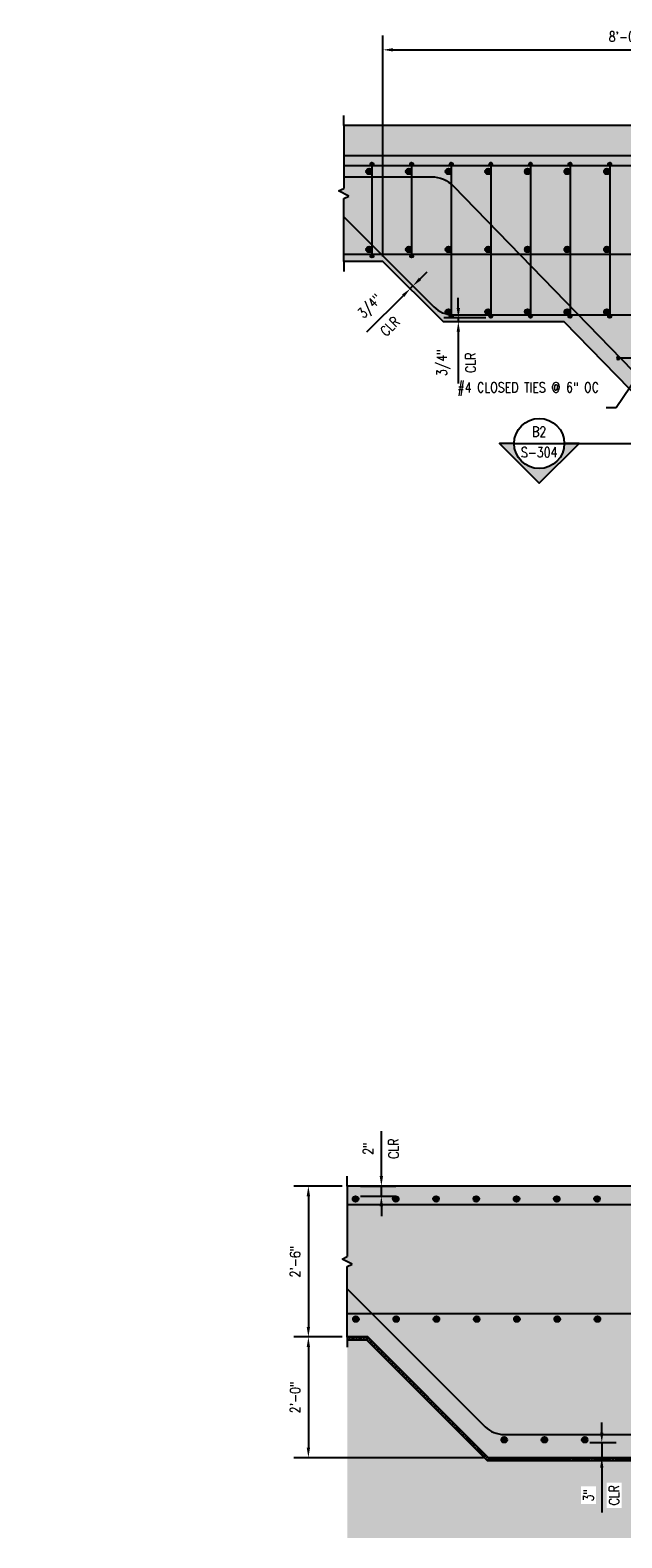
# Model space of a CAD drawing. Header units: inches. Extents: x 588 to 1996, y -67 to 451.
# Tile 1 of 19: x 836 to 954, y -67 to 233. Entities that reach past the tile are written whole.
import ezdxf
from ezdxf import colors
from ezdxf.entities.mleader import LeaderData, LeaderLine
from ezdxf.enums import TextEntityAlignment as Align
from ezdxf.math import Vec2, Vec3

# ---------------------------------------------------------------- set-up
doc = ezdxf.new("R2010")
doc.units = ezdxf.units.IN
doc.header["$MEASUREMENT"] = 0
for name, color, linetype in [('A-DETL', 3, 'Continuous'), ('A-DETL-GENF', 3, 'Continuous'), ('A-DETL-THIN', 1, 'Continuous'), ('A-DETL-WIDE', 5, 'Continuous'), ('A-FLOR', 5, 'Continuous'), ('G-ANNO-SYMB', 2, 'Continuous'), ('S-ANNO-DIMS', 1, 'Continuous'), ('S-ANNO-NOTE', 2, 'Continuous'), ('S-COLS', 2, 'Continuous')]:
    doc.layers.add(name, color=color, linetype=linetype)
doc.layers.add('A-WALL-PATT', color=9, linetype='Continuous', true_color=0x808080)
doc.styles.add('Annotative', font='romans.shx', dxfattribs={"width": 0.8, "height": 0.125})
doc.styles.add('Arial', font='romans.shx', dxfattribs={"width": 0.8})
doc.dimstyles.new('Annotative', dxfattribs={"dimscale": 0, "dimtxt": 0.125, "dimasz": 0.125, "dimexe": 0.18, "dimexo": 0.0625, "dimgap": 0.09, "dimtad": 1, "dimdec": 3, "dimzin": 3, "dimdsep": 46, "dimlunit": 4, "dimtxsty": 'Annotative', "dimcen": 0.09, "dimclrt": 2, "dimazin": 2, "dimtfac": 1, "dimtdec": 3, "dimtmove": 0, "dimatfit": 0, "dimfxl": 1, "dimtfill": 1, "dimfrac": 2, "dimtolj": 1, "dimtzin": 0, "dimarcsym": 0})
pattern_1 = [(50, (-1e-13, 1.25), (7.172602, -0.62752), [0.75, -8.25]), (355, (-1e-13, 1.25), (-1.387513, 7.52192), [0.6, -6.6]), (100.45144, (0.598, 1.198), (5.78509, 6.8944), [0.6374, -7.01142]), (46.1842, (-1e-13, 3.25), (10.67241, -1.65519), [1.125, -12.375]), (96.6356, (0.889, 3.112), (9.34662, 9.74119), [0.9561, -10.51714]), (351.1842, (-1e-13, 3.25), (9.34662, 9.74119), [0.9, -9.9]), (21, (1, 2.75), (5.96907, -4.02619), [0.75, -8.25]), (326, (1, 2.75), (2.433153, 7.2515), [0.6, -6.6]), (71.45144, (1.4974, 2.4145), (8.402224, 3.22531), [0.6374, -7.01142]), (37.5, (-1e-13, 1.25), (0.1215986, 3.3289385), [0, -6.52, 0, -6.7, 0, -6.625]), (7.5, (-1e-13, 1.25), (2.630695, 3.944117), [0, -3.82, 0, -6.37, 0, -2.525]), (327.5, (-2.23, 1.25), (5.3382244, -0.225549), [0, -2.5, 0, -7.8, 0, -10.35]), (317.5, (-3.23, 1.25), (5.831862, 1.00105), [0, -3.25, 0, -5.18, 0, -7.35])]

# ---------------------------------------------------------------- blocks, each defined once
blk = doc.blocks.new('*D58')
at = {"layer": 'Defpoints', "color": 0, "transparency": 16777216}
for p in [(1002.08, 228.69), (1002.08, 213.62), (906.08, 186.62)]:
    blk.add_point(p, dxfattribs=at)
at = {"layer": 'S-ANNO-DIMS', "color": 0, "lineweight": -2, "transparency": 16777216}
for p, q in [((906.08, 187.62), (906.08, 231.57)), ((908.08, 228.69), (1000.08, 228.69))]:
    blk.add_line(p, q, dxfattribs=at)
at = {"layer": 'S-ANNO-DIMS', "color": 0, "transparency": 16777216}
for points in [[(908.08, 229.02), (908.08, 228.36), (906.08, 228.69)], [(1000.08, 229.02), (1000.08, 228.36), (1002.08, 228.69)]]:
    blk.add_solid(points, dxfattribs=at)
at = {"layer": 'S-ANNO-DIMS', "color": 2, "lineweight": -3, "transparency": 16777216, "insert": (954.08, 231.32), "char_height": 2, "width": 8.2186, "attachment_point": 5, "style": 'Annotative'}
blk.add_mtext('\\A1;8\'-0"', dxfattribs=at)
blk = doc.blocks.new('Reinforcing Bar Section_USACE - __9-1453024-SECTION')
h = blk.add_hatch(color=256)
h.dxf.hatch_style = 1
h.paths.add_polyline_path([(-1525.53, -0.13, 1), (-1526.65, -0.13, 1)])
blk.add_circle((-1526.09, -0.13), 0.562)
blk = doc.blocks.new('_DotBlank')
at = {"color": 0, "linetype": 'ByBlock', "lineweight": -2}
blk.add_line((-0.5, 0), (-1, 0), dxfattribs=at)
blk.add_circle((0, 0), 0.5, dxfattribs=at)
blk = doc.blocks.new('Reinforcing Bar Section_USACE - __5-V7-INTERIOR COLUMN SECTION')
h = blk.add_hatch(color=256)
h.dxf.hatch_style = 1
h.paths.add_polyline_path([(-1177.2, 10.66, 1), (-1177.83, 10.66, 1)])
blk.add_circle((-1177.51, 10.66), 0.312)
blk = doc.blocks.new('*U42')
at = {"layer": 'A-DETL', "lineweight": -3}
blk.add_line((0, 8.81), (0, -8.81), dxfattribs=at)
for p in [(1177.51, -1.53), (1177.51, -19.78)]:
    blk.add_blockref('Reinforcing Bar Section_USACE - __5-V7-INTERIOR COLUMN SECTION', p, dxfattribs=at)
blk = doc.blocks.new('*U43')
at = {"color": 0, "linetype": 'ByBlock', "lineweight": -2, "transparency": 16777216}
for p in [(-7.875, 0), (0, 0)]:
    blk.add_blockref('*U42', p, dxfattribs=at)
blk = doc.blocks.new('Reinforcing Bar Section_USACE - __9-1453024-INTERIOR COLUMN SECTION')
h = blk.add_hatch(color=256)
h.dxf.hatch_style = 1
h.paths.add_polyline_path([(-1291.05, -1.24, 1), (-1292.17, -1.24, 1)])
blk.add_circle((-1291.61, -1.24), 0.562)
blk = doc.blocks.new('*U44')
at = {"layer": 'A-DETL', "lineweight": -3}
for p in [(1291.61, 9.24), (1291.61, -6.26)]:
    blk.add_blockref('Reinforcing Bar Section_USACE - __9-1453024-INTERIOR COLUMN SECTION', p, dxfattribs=at)
blk = doc.blocks.new('*U45')
at = {"color": 0, "linetype": 'ByBlock', "lineweight": -2, "transparency": 16777216}
for p in [(0, 0), (7.875, 0), (15.75, 0), (23.625, 0), (31.5, 0), (39.375, 0), (47.25, 0), (55.125, 0), (63, 0), (70.875, 0), (78.75, 0), (86.625, 0), (94.5, 0), (102.375, 0), (110.25, 0), (118.125, 0), (126, 0), (133.875, 0), (141.75, 0), (149.625, 0), (157.5, 0), (165.375, 0), (173.25, 0), (181.125, 0), (189, 0), (196.875, 0), (204.75, 0), (212.625, 0), (220.5, 0), (228.375, 0)]:
    blk.add_blockref('*U44', p, dxfattribs=at)
blk = doc.blocks.new('*U27')
for p, q in [((0.5, 1), (-0.5, -1)), ((1, 0), (0.5, 1)), ((-13.5, 0), (-15.5, 0)), ((-13.5, 0), (-1, 0)), ((-0.5, -1), (-1, 0)), ((13.5, 0), (1, 0)), ((13.5, 0), (15.5, 0))]:
    blk.add_line(p, q)
blk = doc.blocks.new('*U25')
for p, q in [((0.5, 1), (-0.5, -1)), ((1, 0), (0.5, 1)), ((-15, 0), (-17, 0)), ((-15, 0), (-1, 0)), ((-0.5, -1), (-1, 0)), ((15, 0), (1, 0)), ((15, 0), (17, 0))]:
    blk.add_line(p, q)
blk = doc.blocks.new('*U46')
at = {"layer": 'A-DETL', "lineweight": -3}
blk.add_blockref('Reinforcing Bar Section_USACE - __9-1453024-INTERIOR COLUMN SECTION', (1291.61, 1.24), dxfattribs=at)
blk = doc.blocks.new('*U47')
at = {"color": 0, "linetype": 'ByBlock', "lineweight": -2, "transparency": 16777216}
for p in [(0, 0), (7.875, 0), (15.75, 0), (23.625, 0), (31.5, 0), (39.375, 0), (47.25, 0), (55.125, 0), (63, 0), (70.875, 0), (78.75, 0), (86.625, 0), (94.5, 0), (102.375, 0), (110.25, 0), (118.125, 0), (126, 0), (133.875, 0), (141.75, 0), (149.625, 0), (157.5, 0), (165.375, 0)]:
    blk.add_blockref('*U46', p, dxfattribs=at)
blk = doc.blocks.new('*D71')
at = {"layer": 'Defpoints', "color": 0, "transparency": 16777216}
for p in [(911.5, 181.21), (914.7, 178.01), (915.23, 178.54)]:
    blk.add_point(p, dxfattribs=at)
at = {"layer": 'S-ANNO-DIMS', "color": 0, "lineweight": -2, "transparency": 16777216}
for p, q in [((913.44, 183.15), (914.86, 184.56)), ((912.03, 181.74), (911.5, 181.21)), ((910.08, 179.79), (902.81, 172.52))]:
    blk.add_line(p, q, dxfattribs=at)
at = {"layer": 'S-ANNO-DIMS', "color": 0, "transparency": 16777216}
for points in [[(913.21, 183.39), (913.68, 182.91), (912.03, 181.74)], [(909.85, 180.03), (910.32, 179.56), (911.5, 181.21)]]:
    blk.add_solid(points, dxfattribs=at)
at = {"layer": 'S-ANNO-DIMS', "color": 2, "transparency": 16777216, "insert": (903.64, 177.54), "char_height": 2, "attachment_point": 5, "rotation": 45, "style": 'Annotative', "bg_fill": 3, "box_fill_scale": 1.25, "bg_fill_color": 256, "bg_fill_true_color": 13158600, "bg_fill_transparency": 0}
blk.add_mtext('\\A1;3/4"', dxfattribs=at)
at = {"layer": 'S-ANNO-DIMS', "color": 2, "transparency": 16777216, "insert": (907.46, 173.72), "char_height": 2, "attachment_point": 5, "rotation": 45, "style": 'Annotative', "bg_fill": 3, "box_fill_scale": 1.25, "bg_fill_color": 256, "bg_fill_true_color": 13158600, "bg_fill_transparency": 0}
blk.add_mtext('\\A1;CLR', dxfattribs=at)
blk = doc.blocks.new('*D72')
at = {"layer": 'Defpoints', "color": 0, "transparency": 16777216}
for p in [(921.05, 174.62), (927.51, 175.37), (927.51, 174.62)]:
    blk.add_point(p, dxfattribs=at)
at = {"layer": 'S-ANNO-DIMS', "color": 0, "lineweight": -2, "transparency": 16777216}
for p, q in [((921.05, 177.37), (921.05, 179.37)), ((926.51, 175.37), (918.17, 175.37)), ((926.51, 174.62), (918.17, 174.62)), ((921.05, 175.37), (921.05, 174.62)), ((921.05, 172.62), (921.05, 162.34))]:
    blk.add_line(p, q, dxfattribs=at)
at = {"layer": 'S-ANNO-DIMS', "color": 0, "transparency": 16777216}
for points in [[(920.72, 177.37), (921.39, 177.37), (921.05, 175.37)], [(920.72, 172.62), (921.39, 172.62), (921.05, 174.62)]]:
    blk.add_solid(points, dxfattribs=at)
at = {"layer": 'S-ANNO-DIMS', "color": 2, "transparency": 16777216, "char_height": 2, "attachment_point": 5, "rotation": 90, "style": 'Annotative', "bg_fill": 3, "box_fill_scale": 1.25, "bg_fill_color": 256, "bg_fill_true_color": 13158600, "bg_fill_transparency": 0}
for s, insert in [('\\A1;3/4"', (918.09, 166.48)), ('\\A1;CLR', (923.49, 166.48))]:
    blk.add_mtext(s, dxfattribs=dict(at, insert=insert))
blk = doc.blocks.new('*D75')
at = {"layer": 'Defpoints', "color": 0, "transparency": 16777216}
for p in [(900.62, 2.75), (900.62, 0.76), (905.75, 2.75)]:
    blk.add_point(p, dxfattribs=at)
at = {"layer": 'S-ANNO-DIMS', "color": 0, "lineweight": -2, "transparency": 16777216}
for p, q in [((905.75, 4.75), (905.75, 13.67)), ((901.62, 2.75), (908.63, 2.75)), ((901.62, 0.76), (908.63, 0.76)), ((905.75, 0.76), (905.75, 2.75)), ((905.75, -1.24), (905.75, -3.24))]:
    blk.add_line(p, q, dxfattribs=at)
at = {"layer": 'S-ANNO-DIMS', "color": 0, "transparency": 16777216}
for points in [[(905.42, 4.75), (906.09, 4.75), (905.75, 2.75)], [(905.42, -1.24), (906.09, -1.24), (905.75, 0.76)]]:
    blk.add_solid(points, dxfattribs=at)
at = {"layer": 'S-ANNO-DIMS', "color": 2, "transparency": 16777216, "char_height": 2, "attachment_point": 5, "rotation": 90, "style": 'Annotative', "bg_fill": 3, "box_fill_scale": 1.25, "bg_fill_color": 256, "bg_fill_true_color": 13158600, "bg_fill_transparency": 0}
for s, insert in [('\\A1;CLR', (908.19, 10.21)), ('\\A1;2"', (903.12, 10.21))]:
    blk.add_mtext(s, dxfattribs=dict(at, insert=insert))
blk = doc.blocks.new('*D76')
at = {"layer": 'Defpoints', "color": 0, "transparency": 16777216}
for p in [(946.17, -48.25), (946.17, -51.25), (949.56, -51.25)]:
    blk.add_point(p, dxfattribs=at)
at = {"layer": 'S-ANNO-DIMS', "color": 0, "lineweight": -2, "transparency": 16777216}
for p, q in [((949.56, -46.25), (949.56, -44.25)), ((947.17, -48.25), (952.44, -48.25)), ((949.56, -48.25), (949.56, -51.25)), ((947.17, -51.25), (952.44, -51.25)), ((949.56, -53.25), (949.56, -62.17))]:
    blk.add_line(p, q, dxfattribs=at)
at = {"layer": 'S-ANNO-DIMS', "color": 0, "transparency": 16777216}
for points in [[(949.23, -46.25), (949.89, -46.25), (949.56, -48.25)], [(949.23, -53.25), (949.89, -53.25), (949.56, -51.25)]]:
    blk.add_solid(points, dxfattribs=at)
at = {"layer": 'S-ANNO-DIMS', "color": 2, "transparency": 16777216, "char_height": 2, "attachment_point": 5, "rotation": 90, "style": 'Annotative', "bg_fill": 3, "box_fill_scale": 1.25, "bg_fill_color": 256, "bg_fill_true_color": 13158600, "bg_fill_transparency": 0}
for s, insert in [('\\A1;CLR', (952, -58.71)), ('\\A1;3"', (946.93, -58.71))]:
    blk.add_mtext(s, dxfattribs=dict(at, insert=insert))
blk = doc.blocks.new('*U34')
at = {"layer": 'A-DETL', "lineweight": -3}
blk.add_line((0, 14.81), (0, -14.81), dxfattribs=at)
for p in [(1177.51, 4.47), (1177.51, -25.78)]:
    blk.add_blockref('Reinforcing Bar Section_USACE - __5-V7-INTERIOR COLUMN SECTION', p, dxfattribs=at)
blk = doc.blocks.new('*U35')
at = {"color": 0, "linetype": 'ByBlock', "lineweight": -2, "transparency": 16777216}
for p in [(0, 0), (7.875, 0), (15.75, 0), (23.625, 0), (31.5, 0), (39.375, 0), (47.25, 0), (55.125, 0), (63, 0), (70.875, 0), (78.75, 0), (86.625, 0), (94.5, 0), (102.375, 0), (110.25, 0), (118.125, 0), (126, 0), (133.875, 0), (141.75, 0), (149.625, 0), (157.5, 0)]:
    blk.add_blockref('*U34', p, dxfattribs=at)
blk = doc.blocks.new('Reinforcing Bar Section_USACE - __4')
h = blk.add_hatch(color=256)
h.dxf.hatch_style = 1
h.paths.add_polyline_path([(-0.25, 0, 1), (0.25, 0, 1)])
blk.add_circle((0, 0), 0.25)
blk = doc.blocks.new('*U20')
at = {"lineweight": -3}
h = blk.add_hatch(color=256, dxfattribs=at)
edge = h.paths.add_edge_path()
edge.add_line((-0.312, 0), (-0.495, 0))
edge.add_line((-0.495, 0), (0, -0.495))
edge.add_line((0, -0.495), (0.495, 0))
edge.add_line((0.495, 0), (0.312, 0))
edge.add_arc((0, 0), 0.312, 180, 360, ccw=False)
blk.add_hatch(color=256, dxfattribs=at).paths.add_polyline_path([(6.986, 0), (7.049, 0), (7.049, -0.125), (6.986, -0.125)])
for p, q in [((-0.312, 0), (0.312, 0)), ((0.495, 0), (0, -0.495)), ((0, -0.495), (-0.495, 0))]:
    blk.add_line(p, q, dxfattribs=at)
at = {"linetype": 'Continuous', "lineweight": -3}
blk.add_line((0.312, 0), (7.049, 0), dxfattribs=at)
at = {"lineweight": -3, "flags": 128}
blk.add_lwpolyline([(-0.312, 0), (-0.495, 0), (0, -0.495), (0.495, 0), (0.312, 0, -1), (-0.312, 0)], format="xyb", close=True, dxfattribs=at)
blk.add_lwpolyline([(6.986, 0), (7.049, 0), (7.049, -0.125), (6.986, -0.125), (6.986, 0)], close=True, dxfattribs=at)
blk.add_lwpolyline([(-0.312, -0.016), (-0.312, -0.016)], dxfattribs=at)
blk.add_lwpolyline([(-0.312, -0.016), (-0.312, -0.016)], dxfattribs=at)
at = {"lineweight": -3}
blk.add_circle((0, 0), 0.312, dxfattribs=at)
at = {"linetype": 'Continuous', "lineweight": -3, "style": 'Arial'}
blk.add_attdef('X#', text='', height=0.0938, dxfattribs=at).set_placement((0, 0.047), align=Align.BOTTOM_CENTER)
blk.add_attdef('X-###', text='', height=0.0938, dxfattribs=at).set_placement((0, -0.047), align=Align.TOP_CENTER)
blk = doc.blocks.new('*D87')
at = {"layer": 'Defpoints', "color": 0, "transparency": 16777216}
for p in [(898.97, 2.75), (891.25, -27.25), (898.97, -27.25)]:
    blk.add_point(p, dxfattribs=at)
at = {"layer": 'S-ANNO-DIMS', "color": 0, "lineweight": -2, "transparency": 16777216}
for p, q in [((897.97, 2.75), (888.37, 2.75)), ((891.25, 0.75), (891.25, -25.25)), ((897.97, -27.25), (888.37, -27.25))]:
    blk.add_line(p, q, dxfattribs=at)
at = {"layer": 'S-ANNO-DIMS', "color": 0, "transparency": 16777216}
for points in [[(890.92, 0.75), (891.59, 0.75), (891.25, 2.75)], [(890.92, -25.25), (891.59, -25.25), (891.25, -27.25)]]:
    blk.add_solid(points, dxfattribs=at)
at = {"layer": 'S-ANNO-DIMS', "color": 2, "transparency": 16777216, "insert": (888.62, -12.25), "char_height": 2, "attachment_point": 5, "rotation": 90, "style": 'Annotative', "bg_fill": 3, "box_fill_scale": 1.25, "bg_fill_color": 256, "bg_fill_true_color": 13158600, "bg_fill_transparency": 0}
blk.add_mtext('\\A1;2\'-6"', dxfattribs=at)
blk = doc.blocks.new('*D88')
at = {"layer": 'Defpoints', "color": 0, "transparency": 16777216}
for p in [(898.97, -27.25), (891.25, -51.25), (927.08, -51.25)]:
    blk.add_point(p, dxfattribs=at)
at = {"layer": 'S-ANNO-DIMS', "color": 0, "lineweight": -2, "transparency": 16777216}
for p, q in [((897.97, -27.25), (888.37, -27.25)), ((891.25, -29.25), (891.25, -49.25)), ((926.08, -51.25), (888.37, -51.25))]:
    blk.add_line(p, q, dxfattribs=at)
at = {"layer": 'S-ANNO-DIMS', "color": 0, "transparency": 16777216}
for points in [[(890.92, -29.25), (891.59, -29.25), (891.25, -27.25)], [(890.92, -49.25), (891.59, -49.25), (891.25, -51.25)]]:
    blk.add_solid(points, dxfattribs=at)
at = {"layer": 'S-ANNO-DIMS', "color": 2, "transparency": 16777216, "insert": (888.62, -39.25), "char_height": 2, "attachment_point": 5, "rotation": 90, "style": 'Annotative', "bg_fill": 3, "box_fill_scale": 1.25, "bg_fill_color": 256, "bg_fill_true_color": 13158600, "bg_fill_transparency": 0}
blk.add_mtext('\\A1;2\'-0"', dxfattribs=at)

msp = doc.modelspace()

# ---------------------------------------------------------------- hatches: boundary and pattern name
at = {"layer": 'A-DETL-THIN'}
h = msp.add_hatch(dxfattribs=at)
h.set_pattern_fill('PLASTI', color=256, scale=4, angle=45)
h.set_pattern_definition([(45, (-1e-13, 1.25), (-0.7071068, 0.7071068), []), (45, (-0.0884, 1.3384), (-0.7071068, 0.7071068), []), (45, (-0.1768, 1.4268), (-0.7071068, 0.7071068), []), (45, (-0.4419, 1.6919), (-0.7071068, 0.7071068), [])])
h.paths.add_polyline_path([(902.815, -27.8409), (926.815, -51.8409), (1077.3398, -51.8409), (1101.3398, -27.8409), (1150.1995, -27.8409), (1150.1995, -27.2504), (1101.0951, -27.2504), (1077.0951, -51.2504), (927.0596, -51.2504), (903.0596, -27.2504), (898.9738, -27.2504), (898.9738, -27.8409)])
at = {"layer": 'A-WALL-PATT', "lineweight": -3}
h = msp.add_hatch(dxfattribs=at)
h.set_pattern_fill('AR-SAND', color=8)
h.set_pattern_definition([(37.5, (-1e-13, 1.25), (-0.0629934, 1.9268238), [0, -1.52, 0, -1.7, 0, -1.625]), (7.5, (-1e-13, 1.25), (1.7697767, 2.822146), [0, -0.82, 0, -1.37, 0, -0.525]), (327.5, (-1.23, 1.25), (3.1141419, 0.005659), [0, -0.5, 0, -1.8, 0, -2.35]), (317.5, (-1.23, 1.25), (3.0061266, 0.8776756), [0, -0.25, 0, -1.18, 0, -1.35])])
h.paths.add_polyline_path([(898.267, 213.625), (898.267, 207.625), (1150.1995, 207.625), (1150.1995, 213.625)])
h = msp.add_hatch(dxfattribs=at)
h.set_pattern_fill('AR-CONC', color=8, style=0)
h.set_pattern_definition(pattern_1)
h.paths.add_polyline_path([(1098.0774, 186.625), (1150.1995, 186.625), (1150.1995, 199.125), (1150.1995, 200.125), (1149.1995, 200.625), (1150.1995, 201.125), (1150.1995, 207.625), (898.267, 207.625), (898.267, 201.125), (897.267, 200.625), (899.267, 199.625), (898.267, 199.125), (898.267, 186.625), (906.0774, 186.625), (918.0774, 174.625), (942.0774, 174.625), (984.0774, 131.375), (984.0774, 2.75), (986.2932, 3.1407), (987.9718, 2.75), (989.5238, 3.137), (989.954, 2.5226), (990.5684, 2.9528), (991.2179, 2.5778), (991.8323, 3.008), (992.4818, 2.633), (994.0488, 3.0237), (995.1817, 2.4954), (996.088, 2.918), (997.7925, 2.5213), (998.3228, 3.0516), (999.6823, 2.4177), (1000.5661, 3.3016), (1001.3539, 2.75), (1002.3198, 3.0088), (1002.7637, 2.565), (1003.67, 2.9876), (1004.0235, 2.634), (1005.2309, 2.9576), (1006.6405, 2.4445), (1007.8151, 2.872), (1009.2246, 2.359), (1011.5739, 3.2141), (1012.2101, 2.5778), (1012.7384, 2.9478), (1013.4066, 2.3872), (1014.4035, 2.75), (1014.6903, 2.3404), (1016.5696, 3.0245), (1017.9291, 2.3905), (1018.4594, 2.9209), (1018.9898, 2.3905), (1020.0774, 2.75), (1020.0774, 131.375), (1062.0774, 174.625), (1086.0774, 174.625)])
h = msp.add_hatch(dxfattribs=at)
h.set_pattern_fill('AR-CONC', color=8, style=0)
h.set_pattern_definition(pattern_1)
h.paths.add_polyline_path([(1077.0951, -51.2504), (1101.0951, -27.2504), (1150.1995, -27.2504), (1150.1995, -13.2502), (1151.1995, -12.7502), (1149.1995, -11.7502), (1150.1995, -11.2502), (1150.1995, 2.75), (1020.0774, 2.75), (1018.9898, 2.3905), (1018.4594, 2.9209), (1017.9291, 2.3905), (1016.5696, 3.0245), (1014.6903, 2.3404), (1014.4035, 2.75), (1013.4066, 2.3872), (1012.7384, 2.9478), (1012.2101, 2.5778), (1011.5739, 3.2141), (1009.2246, 2.359), (1007.8151, 2.872), (1006.6405, 2.4445), (1005.2309, 2.9576), (1004.0235, 2.634), (1003.67, 2.9876), (1002.7637, 2.565), (1002.3198, 3.0088), (1001.3539, 2.75), (1000.5661, 3.3016), (999.6823, 2.4177), (998.3228, 3.0516), (997.7925, 2.5213), (996.088, 2.918), (995.1817, 2.4954), (994.0488, 3.0237), (992.4818, 2.633), (991.8323, 3.008), (991.2179, 2.5778), (990.5684, 2.9528), (989.954, 2.5226), (989.5238, 3.137), (987.9718, 2.75), (986.2932, 3.1407), (984.0774, 2.75), (898.9738, 2.75), (898.9738, -11.2502), (897.9738, -11.7502), (899.9738, -12.7502), (898.9738, -13.2502), (898.9738, -27.2504), (903.0596, -27.2504), (927.0774, -51.2504)])
h = msp.add_hatch(dxfattribs=at)
h.set_pattern_fill('GRAVEL', color=8, scale=4, style=0)
h.set_pattern_definition([(228.012788, (2.88, 4), (-32, -36), [0.538144, -53.276352]), (184.96974, (2.52, 3.6), (48, 4), [0.923472, -91.423699]), (132.510447, (1.6, 3.52), (40, -44), [0.651152, -64.46413]), (267.273689, (0.04, 2.52), (4, 80), [0.840952, -83.254232]), (292.833654, (-1e-13, 1.68), (-20, 48), [0.82462, -81.637493]), (357.273689, (0.32, 0.92), (-80, 4), [0.840952, -83.254232]), (37.69424, (1.16, 0.88), (-52, -40), [1.112116, -110.099394]), (72.255328, (2.04, 1.56), (28, 88), [1.049952, -103.945286]), (121.429566, (2.36, 2.56), (-32, 52), [0.8438, -83.536292]), (175.236358, (1.92, 3.28), (44, -4), [0.963328, -47.20305]), (222.397438, (0.96, 3.36), (-48, -44), [1.245792, -123.3335]), (138.814075, (4, 2.48), (-28, 24), [0.425204, -42.095379]), (171.469234, (3.68, 2.76), (52, -8), [0.808948, -80.086046]), (225, (2.88, 2.88), (-4e-16, -4), [0.565684, -5.09117]), (203.19859, (2.6, 3.36), (20, 8), [0.304632, -30.15846]), (291.80141, (2.32, 3.24), (-4, 12), [0.430812, -21.109847]), (30.963757, (2.48, 2.84), (12, 8), [0.699716, -22.624092]), (161.56505, (3.08, 3.2), (8, -4), [0.505964, -12.143147]), (16.38954, (-1e-13, 3.24), (40, 12), [0.7088, -70.17138]), (70.346176, (0.68, 3.44), (-16, -44), [0.594644, -58.869631]), (293.19859, (3.08, 4), (-8, 20), [0.60926, -29.853832]), (343.61046, (3.32, 3.44), (-40, 12), [0.7088, -70.17138]), (339.443955, (-1e-13, 0.76), (-20, 8), [0.68352, -33.492495]), (294.77514, (0.64, 0.52), (-20, 44), [0.572712, -56.698572]), (66.80141, (3.12, 0), (8, 20), [0.60926, -29.853832]), (17.354025, (3.36, 0.56), (-52, -16), [0.670524, -66.381694]), (69.443955, (1.16, 0), (-8, -20), [0.34176, -33.834255]), (101.30993, (2.88, 0), (-4, 16), [0.20396, -20.192118]), (165.96376, (2.84, 0.2), (12, -4), [0.82462, -15.667803]), (186.009006, (2.04, 0.4), (40, 4), [0.7642, -75.655693]), (303.69007, (2.48, 2.48), (-4, 8), [0.576888, -13.845317]), (353.157227, (2.8, 2), (68, -8), [1.007176, -99.71025]), (60.945396, (3.8, 1.88), (-16, -28), [0.411824, -40.770697]), (90, (4, 2.24), (-4, 4), [0.24, -3.76]), (120.256437, (1.96, 0.52), (16, -28), [0.555696, -55.01408]), (48.012788, (1.68, 1), (32, 36), [1.076288, -52.738208]), (0, (2.4, 1.8), (4, 4), [1.04, -2.96]), (325.304846, (3.44, 1.8), (40, -28), [0.632456, -62.613097]), (254.054604, (3.96, 1.44), (-4, -16), [0.582408, -28.538032]), (207.645975, (3.8, 0.88), (-76, -40), [0.94826, -93.877897]), (175.426079, (2.96, 0.44), (-52, 4), [1.003196, -99.316294])])
h.paths.add_polyline_path([(1104.7979, -40.5004), (1150.1995, -40.5004), (1150.1995, -30.5004), (1150.1995, -27.8409), (1101.3398, -27.8409), (1077.3398, -51.8409), (926.815, -51.8409), (902.815, -27.8409), (898.9738, -27.8409), (898.9738, -30.5004), (898.9738, -40.5004), (899.3568, -40.5004), (922.1068, -63.2504), (1082.0479, -63.2504)])
h = msp.add_hatch(dxfattribs=at)
h.set_pattern_fill('EARTH', color=8, scale=16, style=0)
h.paths.add_polyline_path([(1150.1995, -67.1894), (1150.1995, -40.5004), (1104.7979, -40.5004), (1082.0479, -63.2504), (922.1068, -63.2504), (899.3568, -40.5004), (898.9738, -40.5004), (898.9738, -67.1894)])

# ---------------------------------------------------------------- linework, layer by layer
at = {"layer": 'A-DETL', "lineweight": -3}
msp.add_line((1150.1995, 213.625), (898.267, 213.625), dxfattribs=at)
at = {"layer": 'A-DETL'}
msp.add_line((1051.3472, 167.375), (952.8076, 167.375), dxfattribs=at)
at = {"layer": 'A-DETL-WIDE', "lineweight": -3}
for p, q in [((1150.1995, 205.6324), (898.267, 205.6324)), ((1150.1995, 188), (898.267, 188)), ((898.9738, -0.9265), (1150.1995, -0.9265)), ((898.9738, -22.5659), (1150.1995, -22.5659))]:
    msp.add_line(p, q, dxfattribs=at)
msp.add_lwpolyline([(898.9738, -17.6541), (926.4144, -45.0948, 0.19891237), (930.1267, -46.6325), (1074.9774, -46.6325, 0.19891237), (1078.6897, -45.0948), (1118.6894, -5.095, -0.18697538), (1121.4991, -3.8547), (1145.4991, -3.8547)], format="xyb", dxfattribs=at)
msp.add_arc((894.634, 191.7044), 5.25, 45, 46.211339, dxfattribs=at)
at = {"layer": 'A-FLOR'}
for p, q in [((1150.1995, 207.625), (898.267, 207.625)), ((984.0774, 2.75), (898.9738, 2.75)), ((898.9738, -27.2504), (903.0596, -27.2504)), ((903.0596, -27.2504), (927.0596, -51.2504)), ((927.0596, -51.2504), (1077.0951, -51.2504))]:
    msp.add_line(p, q, dxfattribs=at)
at = {"layer": 'S-COLS', "lineweight": -3}
msp.add_line((984.0774, 131.375), (942.0774, 174.625), dxfattribs=at)
msp.add_lwpolyline([(942.0774, 174.625), (918.0774, 174.625), (906.0774, 186.625), (898.267, 186.625)], dxfattribs=at)

# ---------------------------------------------------------------- block references
for name, p in [('*U43', (911.7649, 196.8139)), ('*U45', (919.0774, 196.5006)), ('*U47', (919.0774, 176.5625))]:
    msp.add_blockref(name, p)
at = {"layer": 'A-DETL', "lineweight": -3}
for name, p in [('Reinforcing Bar Section_USACE - __9-1453024-INTERIOR COLUMN SECTION', (2194.9356, 205.7426)), ('Reinforcing Bar Section_USACE - __9-1453024-INTERIOR COLUMN SECTION', (2202.8106, 205.7426)), ('Reinforcing Bar Section_USACE - __9-1453024-INTERIOR COLUMN SECTION', (2194.9356, 190.2415)), ('Reinforcing Bar Section_USACE - __9-1453024-INTERIOR COLUMN SECTION', (2202.8106, 190.2415)), ('Reinforcing Bar Section_USACE - __9-1453024-SECTION', (2426.7096, 0.3255)), ('Reinforcing Bar Section_USACE - __9-1453024-SECTION', (2434.7096, 0.3255)), ('Reinforcing Bar Section_USACE - __9-1453024-SECTION', (2442.7096, 0.3255)), ('Reinforcing Bar Section_USACE - __9-1453024-SECTION', (2450.7096, 0.3255)), ('Reinforcing Bar Section_USACE - __9-1453024-SECTION', (2458.7096, 0.3255)), ('Reinforcing Bar Section_USACE - __9-1453024-SECTION', (2466.7096, 0.3255)), ('Reinforcing Bar Section_USACE - __9-1453024-SECTION', (2474.7096, 0.3255)), ('Reinforcing Bar Section_USACE - __9-1453024-SECTION', (2426.7876, -23.5581)), ('Reinforcing Bar Section_USACE - __9-1453024-SECTION', (2434.7876, -23.5581)), ('Reinforcing Bar Section_USACE - __9-1453024-SECTION', (2442.7876, -23.5581)), ('Reinforcing Bar Section_USACE - __9-1453024-SECTION', (2450.7876, -23.5581)), ('Reinforcing Bar Section_USACE - __9-1453024-SECTION', (2458.7876, -23.5581)), ('Reinforcing Bar Section_USACE - __9-1453024-SECTION', (2466.7876, -23.5581)), ('Reinforcing Bar Section_USACE - __9-1453024-SECTION', (2474.7876, -23.5581)), ('Reinforcing Bar Section_USACE - __9-1453024-SECTION', (2456.2545, -47.5588)), ('Reinforcing Bar Section_USACE - __9-1453024-SECTION', (2464.2545, -47.5588)), ('Reinforcing Bar Section_USACE - __9-1453024-SECTION', (2472.2545, -47.5588))]:
    msp.add_blockref(name, p, dxfattribs=at)
at = {"layer": 'A-DETL-GENF', "lineweight": -3, "xscale": -1}
msp.add_blockref('Reinforcing Bar Section_USACE - __4', (952.8076, 167.375), dxfattribs=at)
at = {"layer": 'A-DETL-THIN', "rotation": 270}
for name, p in [('*U27', (898.267, 200.125)), ('*U25', (898.9738, -12.2502))]:
    msp.add_blockref(name, p, dxfattribs=at)
at = {"layer": 'G-ANNO-SYMB', "lineweight": -3}
ref = msp.add_blockref('*U20', (937.1239, 150.4157), dxfattribs=dict(at, xscale=16, yscale=16, zscale=16))
ref.add_attrib('X-###', 'S-304', dxfattribs={"layer": '0', "color": 1, "linetype": 'Continuous', "lineweight": -2, "height": 2, "style": 'Arial', "width": 0.8}).set_placement((937.1239, 149.6657), align=Align.TOP_CENTER)
ref.add_attrib('X#', 'B2', dxfattribs={"layer": '0', "color": 1, "linetype": 'Continuous', "lineweight": -2, "height": 2, "style": 'Arial', "width": 0.8}).set_placement((937.1239, 151.1657), align=Align.BOTTOM_CENTER)

# ---------------------------------------------------------------- dimensions: what is measured, and where the dimension line sits
at = {"layer": 'S-ANNO-DIMS', "lineweight": -3}
dim = msp.add_linear_dim(base=(1002.0774, 228.6891), p1=(906.0774, 186.625), p2=(1002.0774, 213.625), dimstyle='Annotative', override={"dimpost": '\\X', "dimse2": 1, "dimtfill": 0}, dxfattribs=at)
dim.commit()
dim.dimension.update_dxf_attribs({"geometry": '*D58', "text_midpoint": (954.0774, 231.3196)})

# ---------------------------------------------------------------- leaders
at = {"layer": 'S-ANNO-NOTE', "lineweight": -3}
ml = msp.add_multileader_mtext('Standard', dxfattribs=at)
ml.set_content('3#9 CHORD REINF WITH 90 DEG STD HOOKS AT CORNERS, SPLICE AS REQUIRED', color=256, style='Annotative')
ml.set_leader_properties(color=1, linetype='ByLayer', lineweight=-1)
ml.set_arrow_properties(name='DOTBLANK')
ml.build(insert=Vec2(0, 0))
ml.multileader.update_dxf_attribs({"text_right_attachment_type": 3, "dogleg_length": 0.125, "arrow_head_size": 2, "scale": 16})
ctx = ml.context
ctx.base_point, ctx.scale, ctx.char_height, ctx.arrow_head_size, ctx.landing_gap_size, ctx.plane_origin = Vec3(1260.9719, 211.4295), 16, 2, 2, 1.44, Vec3(1318.3035, 191.4543)
ctx.right_attachment, ctx.text_align_type = 3, 2
notes = []
notes.append((ctx, [(0, (1, 1, 0), (1306.9185, 204.3819), (-1, 0), 2, [(3, [(1320.7311, 202.4481), (1319.5038, 195.6502), (1320.7311, 202.4481), (1319.5544, 185.6956)], 0, [])])]))
ctx.mtext.insert, ctx.mtext.width, ctx.mtext.defined_height, ctx.mtext.alignment, ctx.mtext.flow_direction = Vec3(1303.4785, 212.5247), 44.726775, 11.3038, 3, 5
ml = msp.add_multileader_mtext('Standard', dxfattribs=at)
ml.set_content('6"X6" CHAMFER AT WALL TO SLAB JOINT, (TYP)', color=256, style='Annotative')
ml.set_leader_properties(color=1, linetype='ByLayer', lineweight=-1)
ml.build(insert=Vec2(0, 0))
ml.multileader.update_dxf_attribs({"text_right_attachment_type": 3, "dogleg_length": 0.125, "arrow_head_size": 2, "scale": 16})
ctx = ml.context
ctx.base_point, ctx.scale, ctx.char_height, ctx.arrow_head_size, ctx.landing_gap_size, ctx.plane_origin = Vec3(1257.0861, 67.0843), 16, 2, 2, 1.44, Vec3(1333.1314, -10.1367)
ctx.right_attachment, ctx.text_align_type = 3, 2
notes.append((ctx, [(1, (1, 1, 0), (1292.3661, 62.9891), (-1, 0), 2, [(1, [(1311.9887, 5.7509)], 0, [])])]))
ctx.mtext.insert, ctx.mtext.width, ctx.mtext.alignment, ctx.mtext.flow_direction = Vec3(1288.9261, 68.4177), 32.438569, 3, 5
ml = msp.add_multileader_mtext('Standard', dxfattribs=at)
ml.set_content('6" %%C PERFORATED DRAIN PIPE, (PERFORATION DOWN)', color=256, style='Annotative')
ml.set_leader_properties(color=1, linetype='ByLayer', lineweight=-1)
ml.build(insert=Vec2(0, 0))
ml.multileader.update_dxf_attribs({"text_right_attachment_type": 3, "dogleg_length": 0.125, "arrow_head_size": 2, "scale": 16})
ctx = ml.context
ctx.base_point, ctx.scale, ctx.char_height, ctx.arrow_head_size, ctx.landing_gap_size, ctx.plane_origin = Vec3(1259.0629, 53.1157), 16, 2, 2, 1.44, Vec3(1189.5287, 50.1537)
ctx.right_attachment, ctx.text_align_type = 3, 2
notes.append((ctx, [(1, (1, 1, 0), (1289.6952, 45.6872), (-1, 0), 2, [(0, [(1299.9377, 18.6895)], 0, [])])]))
ctx.mtext.insert, ctx.mtext.width, ctx.mtext.defined_height, ctx.mtext.alignment, ctx.mtext.flow_direction = Vec3(1286.2552, 54.4491), 27.781766, 6.5449, 3, 5
ml = msp.add_multileader_mtext('Standard', dxfattribs=at)
ml.set_content('GRAVEL MATERIAL WRAPPED IN FILTER FABRIC', color=256, style='Annotative')
ml.set_leader_properties(color=1, linetype='ByLayer', lineweight=-1)
ml.build(insert=Vec2(0, 0))
ml.multileader.update_dxf_attribs({"text_right_attachment_type": 3, "dogleg_length": 0.125, "arrow_head_size": 2, "scale": 16})
ctx = ml.context
ctx.base_point, ctx.scale, ctx.char_height, ctx.arrow_head_size, ctx.landing_gap_size, ctx.plane_origin = Vec3(1260.9719, 39.509), 16, 2, 2, 1.44, Vec3(1285.2146, 1.5925)
ctx.right_attachment, ctx.text_align_type = 3, 2
notes.append((ctx, [(0, (1, 1, 0), (1286.5757, 32.8423), (-1, 0), 2, [(0, [(1288.7483, -0.2628)], 0, [])])]))
ctx.mtext.insert, ctx.mtext.width, ctx.mtext.alignment, ctx.mtext.flow_direction = Vec3(1283.1357, 40.509), 22.046888, 3, 5
for ctx, leaders in notes:
    for number, flags, end, landing, length, lines in leaders:
        leader = LeaderData()
        leader.index, (leader.has_last_leader_line, leader.has_dogleg_vector, leader.attachment_direction) = number, flags
        leader.last_leader_point, leader.dogleg_vector, leader.dogleg_length = Vec3(end), Vec3(landing), length
        for number, points, colour, breaks in lines:
            line = LeaderLine()
            line.index, line.vertices, line.color, line.breaks = number, Vec3.list(points), colors.encode_raw_color(colour), breaks
            leader.lines.append(line)
        ctx.leaders.append(leader)

# ---------------------------------------------------------------- next in the draw order: dimensions: what is measured, and where the dimension line sits
at = {"layer": 'S-ANNO-DIMS'}
dim = msp.add_aligned_dim(p1=(915.2254, 178.5377), p2=(914.695, 178.0074), distance=-4.5234, text='<>\\XCLR', dimstyle='Annotative', override={"dimpost": '\\X', "dimse1": 1, "dimse2": 1}, dxfattribs=at)
dim.commit()
dim.dimension.update_dxf_attribs({"geometry": '*D71', "text_midpoint": (905.7373, 175.4466)})
for base, p1, p2, picture, middle in [((905.7548, 2.75), (900.6215, 0.7589), (900.6215, 2.75), '*D75', (905.7548, 10.209)), ((949.561, -51.2504), (946.1664, -48.2504), (946.1664, -51.2504), '*D76', (949.561, -58.7094))]:
    dim = msp.add_linear_dim(base=base, p1=p1, p2=p2, angle=90, text='<>\\XCLR', dimstyle='Annotative', override={"dimpost": '\\X'}, dxfattribs=at)
    dim.commit()
    dim.dimension.update_dxf_attribs({"geometry": picture, "text_midpoint": middle})

# ---------------------------------------------------------------- next in the draw order: linework, layer by layer
at = {"layer": 'A-DETL-THIN'}
msp.add_lwpolyline([(902.815, -27.8409), (926.815, -51.8409), (1077.3398, -51.8409), (1101.3398, -27.8409), (1150.1995, -27.8409), (1150.1995, -27.2504), (1101.0951, -27.2504), (1077.0951, -51.2504), (927.0596, -51.2504), (903.0596, -27.2504), (898.9738, -27.2504), (898.9738, -27.8409)], close=True, dxfattribs=at)

# ---------------------------------------------------------------- next in the draw order: dimensions: what is measured, and where the dimension line sits
at = {"layer": 'S-ANNO-DIMS'}
dim = msp.add_linear_dim(base=(921.0532, 174.625), p1=(927.5149, 175.375), p2=(927.5149, 174.625), angle=90, text='<>\\XCLR', dimstyle='Annotative', override={"dimpost": '\\X', "dimse1": 0, "dimse2": 0}, dxfattribs=at)
dim.commit()
dim.dimension.update_dxf_attribs({"geometry": '*D72', "text_midpoint": (921.0532, 166.4802)})

# ---------------------------------------------------------------- next in the draw order: linework, layer by layer
at = {"layer": 'A-DETL-WIDE', "lineweight": -3}
for points in [[(898.267, 203.4387), (915.7413, 203.4387, -0.20272562), (920.0457, 201.6187), (991.3818, 128.1595, -0.19510467), (993.0774, 123.9795), (993.0774, 105.9795)], [(898.3463, 195.4167), (916.1521, 177.6109, 0.19891237), (920.0412, 176), (1084.1135, 176, 0.19891237), (1088.0026, 177.6109), (1112.2927, 201.901, -0.19891237), (1116.005, 203.4387), (1140.005, 203.4387)]]:
    msp.add_lwpolyline(points, format="xyb", dxfattribs=at)

# ---------------------------------------------------------------- next in the draw order: block references
msp.add_blockref('*U35', (919.6399, 190.8139))

# ---------------------------------------------------------------- next in the draw order: dimensions: what is measured, and where the dimension line sits
at = {"layer": 'S-ANNO-DIMS'}
dim = msp.add_linear_dim(base=(891.2546, -27.2504), p1=(898.9738, 2.75), p2=(898.9738, -27.2504), angle=90, dimstyle='Annotative', override={"dimpost": '\\X'}, dxfattribs=at)
dim.commit()
dim.dimension.update_dxf_attribs({"geometry": '*D87', "text_midpoint": (888.6241, -12.2502)})

# ---------------------------------------------------------------- next in the draw order: leaders
at = {"layer": 'S-ANNO-NOTE', "lineweight": -3}
ml = msp.add_multileader_mtext('Standard', dxfattribs=at)
ml.set_content('THE INTERACTION OF THE ROOF REINF TO THE WALL REINF IS A NON-CONTACT LAP SPLICE AS THE TWO BARS ARE NOT AT THE SAME SPACING', color=256, style='Annotative')
ml.set_leader_properties(color=1, linetype='ByLayer', lineweight=-1)
ml.build(insert=Vec2(0, 0))
ml.multileader.update_dxf_attribs({"text_right_attachment_type": 3, "dogleg_length": 0.125, "arrow_head_size": 2, "scale": 16})
ctx = ml.context
ctx.base_point, ctx.scale, ctx.char_height, ctx.arrow_head_size, ctx.landing_gap_size, ctx.plane_origin = Vec3(1265.8974, 174.2063), 16, 2, 2, 1.44, Vec3(1317.2585, 164.8754)
ctx.right_attachment, ctx.text_align_type = 3, 2
notes = []
notes.append((ctx, [(0, (1, 1, 0), (1309.787, 160.8729), (-1, 0), 2, [(0, [(1318.1706, 172.923)], 0, [])])]))
ctx.mtext.insert, ctx.mtext.width, ctx.mtext.defined_height, ctx.mtext.alignment, ctx.mtext.flow_direction = Vec3(1306.347, 175.2063), 38.999973, 4.6939, 3, 5
ml = msp.add_multileader_mtext('Standard', dxfattribs=at)
ml.set_content('\\pxt3.2,6.4,9.6,12.8,16,19.2,22.4,25.6,28.8,32,35.2,38.4,41.6,44.8,48,51.2,54.4,57.6,60.8,64,67.2,70.4,73.6,76.8,80,83.2,86.4,89.6,92.8,96,99.2,102.4;#4 CLOSED TIES @ 6" OC', color=256, style='Annotative')
ml.set_leader_properties(color=1, linetype='ByLayer', lineweight=-1)
ml.build(insert=Vec2(0, 0))
ml.multileader.update_dxf_attribs({"text_right_attachment_type": 3, "dogleg_length": 0.125, "arrow_head_size": 2, "scale": 16})
ctx = ml.context
ctx.base_point, ctx.scale, ctx.char_height, ctx.arrow_head_size, ctx.landing_gap_size, ctx.plane_origin = Vec3(927.7413, 161.5706), 16, 2, 2, 1.44, Vec3(891.3838, 131.3098)
ctx.right_attachment, ctx.text_align_type = 3, 2
notes.append((ctx, [(1, (1, 1, 0), (952.4308, 157.4754), (-1, 0), 2, [(0, [(959.1262, 167.375)], 0, [])])]))
ctx.mtext.insert, ctx.mtext.width, ctx.mtext.defined_height, ctx.mtext.alignment, ctx.mtext.flow_direction = Vec3(948.9908, 162.5706), 21.407139, 7.612, 3, 5
for ctx, leaders in notes:
    for number, flags, end, landing, length, lines in leaders:
        leader = LeaderData()
        leader.index, (leader.has_last_leader_line, leader.has_dogleg_vector, leader.attachment_direction) = number, flags
        leader.last_leader_point, leader.dogleg_vector, leader.dogleg_length = Vec3(end), Vec3(landing), length
        for number, points, colour, breaks in lines:
            line = LeaderLine()
            line.index, line.vertices, line.color, line.breaks = number, Vec3.list(points), colors.encode_raw_color(colour), breaks
            leader.lines.append(line)
        ctx.leaders.append(leader)

# ---------------------------------------------------------------- next in the draw order: dimensions: what is measured, and where the dimension line sits
at = {"layer": 'S-ANNO-DIMS'}
dim = msp.add_linear_dim(base=(891.2546, -51.2504), p1=(898.9738, -27.2504), p2=(927.0774, -51.2504), angle=90, dimstyle='Annotative', override={"dimpost": '\\X'}, dxfattribs=at)
dim.commit()
dim.dimension.update_dxf_attribs({"geometry": '*D88', "text_midpoint": (888.6241, -39.2504)})

doc.saveas('drawing.dxf')
